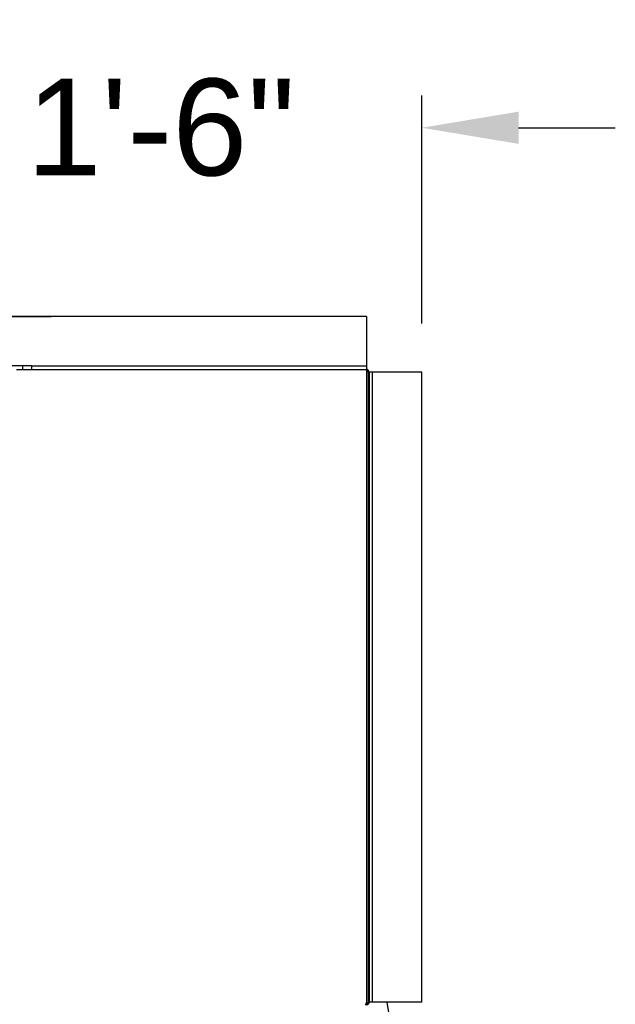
# Model space of a CAD drawing. Header units: inches. Extents: x 170 to 312, y 215 to 248.
# Tile 120 of 256: x 181.27 to 181.847, y 244.3 to 245.253. Entities that reach past the tile are written whole.
import ezdxf
from ezdxf import colors
from ezdxf.entities.mleader import LeaderData, LeaderLine
from ezdxf.math import Vec2, Vec3

# ---------------------------------------------------------------- set-up
doc = ezdxf.new("R2010")
doc.units = ezdxf.units.IN
doc.header["$LTSCALE"] = 0.25
doc.header["$MEASUREMENT"] = 0
doc.layers.add('ANNOTATIONS', color=1, linetype='Continuous')
doc.layers.add('MOTOR RH', color=7, linetype='Continuous')
doc.styles.add('ARIAL', font='arial.ttf', dxfattribs={"height": 0.09375})
doc.dimstyles.new('STANDARD$0', dxfattribs={"dimtxt": 0.09375, "dimasz": 0.09375, "dimexe": 0.03125, "dimexo": 0.046875, "dimgap": 0.09, "dimtad": 0, "dimtih": 1, "dimtoh": 1, "dimdec": 4, "dimzin": 0, "dimdsep": 46, "dimtxsty": 'ARIAL', "dimcen": 0.09, "dimadec": 0, "dimazin": 0, "dimtfac": 1, "dimtdec": 4, "dimtofl": 0, "dimtmove": 0, "dimatfit": 1, "dimfxl": 1, "dimtolj": 1, "dimtzin": 0, "dimarcsym": 0})

# ---------------------------------------------------------------- blocks, each defined once
blk = doc.blocks.new('*D17')
at = {"layer": 'ANNOTATIONS', "color": 0, "lineweight": -2, "transparency": 16777216}
for p, q in [((181.15405, 244.34687), (181.15405, 245.18007)), ((181.65999, 244.95903), (181.65999, 245.18007)), ((181.0603, 245.14882), (180.96655, 245.14882)), ((181.75374, 245.14882), (181.84749, 245.14882))]:
    blk.add_line(p, q, dxfattribs=at)
at = {"layer": 'ANNOTATIONS', "color": 0, "transparency": 16777216}
for points in [[(181.0603, 245.16445), (181.0603, 245.1332), (181.15405, 245.14882)], [(181.75374, 245.16445), (181.75374, 245.1332), (181.65999, 245.14882)]]:
    blk.add_solid(points, dxfattribs=at)
at = {"layer": 'defpoints', "color": 0, "transparency": 16777216}
for p in [(181.65999, 245.14882), (181.65999, 244.91215), (181.15405, 244.3)]:
    blk.add_point(p, dxfattribs=at)
at = {"layer": 'ANNOTATIONS', "color": 0, "transparency": 16777216, "insert": (181.40702, 245.14882), "char_height": 0.09375, "attachment_point": 5, "style": 'ARIAL'}
blk.add_mtext('\\A1;1\'-6"', dxfattribs=at)

msp = doc.modelspace()

# ---------------------------------------------------------------- linework, layer by layer
at = {"layer": 'MOTOR RH'}
for p, q in [((181.60633, 244.96582), (181.60633, 244.3017)), ((181.28194, 244.91812), (181.26274, 244.91812)), ((181.267, 244.91466), (181.60633, 244.91466)), ((181.27341, 244.91466), (181.27341, 244.91812)), ((181.28194, 244.91466), (181.28194, 244.91812)), ((181.60633, 244.91787), (181.28194, 244.91787)), ((181.60803, 244.91215), (181.60803, 244.3017)), ((181.60884, 244.91215), (181.60884, 244.3017)), ((181.65999, 244.91215), (181.60884, 244.91215)), ((181.61204, 244.3017), (181.61204, 244.91215)), ((181.60575, 244.3), (181.60633, 244.3)), ((181.60633, 244.29919), (181.60633, 244.3)), ((181.65999, 244.3017), (181.60803, 244.3017)), ((181.62596, 244.3017), (181.62874, 244.2859))]:
    msp.add_line(p, q, dxfattribs=at)
for radius in [0.00251, 0.00171]:
    msp.add_arc((181.60633, 244.91215), radius, 0, 90, dxfattribs=at)
for points, degree, knots in [([(181.267, 244.96582), (181.25425, 244.96582), (176.9146, 244.96582)], 1, [-0.002939, -0.002939, 0, 1, 1]), ([(181.60633, 244.3017), (181.60625, 244.30144), (181.60608, 244.30088), (181.60582, 244.30012), (181.60555, 244.29952), (181.60531, 244.29923), (181.60517, 244.2992), (181.60512, 244.29919)], 3, [0, 0, 0, 0, 0.199917, 0.424417, 0.64897, 0.873486, 1, 1, 1, 1]), ([(181.60633, 244.3), (181.60654, 244.30002), (181.60696, 244.30007), (181.6075, 244.30042), (181.60789, 244.30093), (181.60802, 244.30139), (181.60803, 244.30165), (181.60803, 244.3017)], 3, [0, 0, 0, 0, 0.235521, 0.47118, 0.706789, 0.942427, 1, 1, 1, 1]), ([(181.60633, 244.29919), (181.60659, 244.29922), (181.60715, 244.29927), (181.60791, 244.29969), (181.60851, 244.30036), (181.6088, 244.30108), (181.60883, 244.30154), (181.60884, 244.3017)], 3, [0, 0, 0, 0, 0.199954, 0.424458, 0.649004, 0.873555, 1, 1, 1, 1])]:
    msp.add_open_spline(points, degree=degree, knots=knots, dxfattribs=at)
for points in [[(181.60633, 244.96582), (181.267, 244.96582)], [(181.65999, 244.3017), (181.65999, 244.91215)]]:
    msp.add_open_spline(points, degree=1, dxfattribs=at)

# ---------------------------------------------------------------- dimensions: what is measured, and where the dimension line sits
at = {"layer": 'ANNOTATIONS'}
dim = msp.add_linear_dim(base=(181.65999, 245.14882), p1=(181.15405, 244.3), p2=(181.65999, 244.91215), text='1\'-6"', dimstyle='STANDARD$0', dxfattribs=at)
dim.commit()
dim.dimension.update_dxf_attribs({"geometry": '*D17', "text_midpoint": (181.40702, 245.14882), "dimtype": 160})

# ---------------------------------------------------------------- leaders
ml = msp.add_multileader_mtext('Standard', dxfattribs=at)
ml.set_content('TRANSFORMER (15" X 15" TO 20" X 15")', color=256, style='ARIAL')
ml.set_leader_properties()
ml.build(insert=Vec2(0, 0))
ml.multileader.update_dxf_attribs({"dogleg_length": 0.36, "arrow_head_size": 0.09375})
ctx = ml.context
ctx.base_point, ctx.char_height, ctx.arrow_head_size, ctx.landing_gap_size, ctx.plane_origin = Vec3(179.34914, 245.84122), 0.09375, 0.09375, 0.09, Vec3(178.56411, 245.40799)
notes = []
notes.append((ctx, [(0, (1, 1, 0), (179.25119, 245.84122), (1, 0), 0.09796, [(0, [(178.82849, 245.77734)], 0, [])])]))
ctx.mtext.insert, ctx.mtext.flow_direction = Vec3(179.43914, 245.90187), 5
for ctx, leaders in notes:
    for number, flags, end, landing, length, lines in leaders:
        leader = LeaderData()
        leader.index, (leader.has_last_leader_line, leader.has_dogleg_vector, leader.attachment_direction) = number, flags
        leader.last_leader_point, leader.dogleg_vector, leader.dogleg_length = Vec3(end), Vec3(landing), length
        for number, points, colour, breaks in lines:
            line = LeaderLine()
            line.index, line.vertices, line.color, line.breaks = number, Vec3.list(points), colors.encode_raw_color(colour), breaks
            leader.lines.append(line)
        ctx.leaders.append(leader)

doc.saveas('drawing.dxf')
